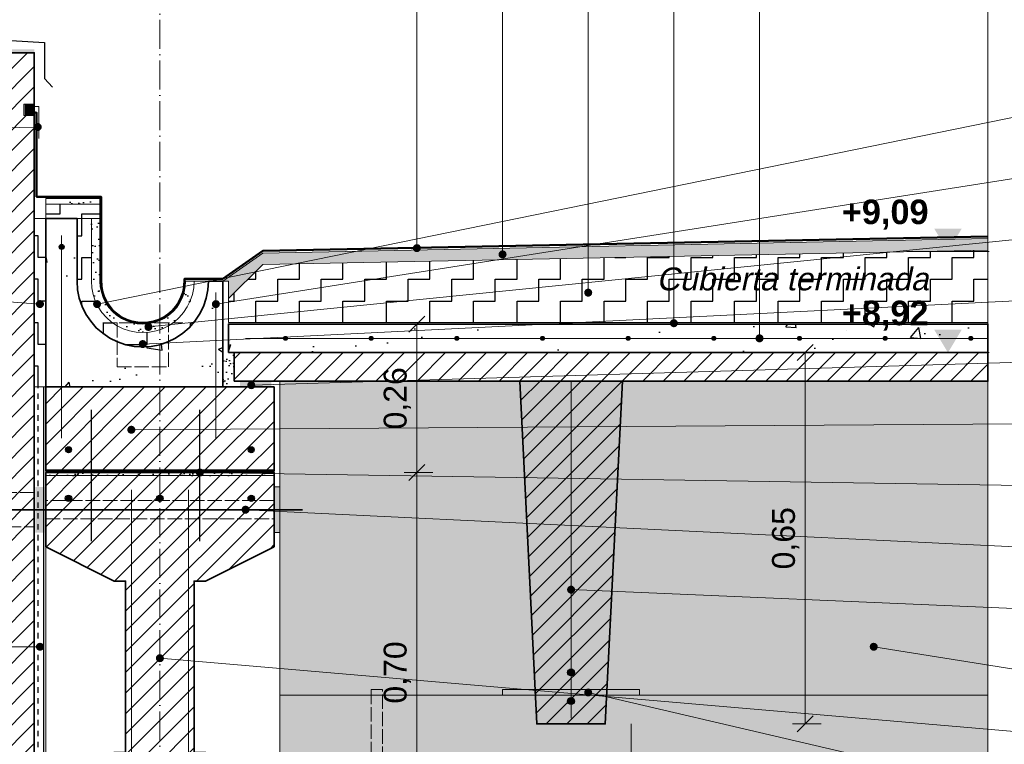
# Model space of a CAD drawing. Header units: millimetres. Extents: x 6 to 4194, y 6 to 5934.
# Tile 4 of 6: x 1530 to 3254, y 3529 to 4798. Entities that reach past the tile are written whole.
import ezdxf
from ezdxf.enums import TextEntityAlignment as Align

# ---------------------------------------------------------------- set-up
doc = ezdxf.new("R2010")
doc.units = ezdxf.units.MM
doc.header["$LTSCALE"] = 20
doc.linetypes.add('DASHDOT', pattern=[3.556, 2.54, -0.508, 0, -0.508])
doc.linetypes.add('DASHED', pattern=[1.524, 1.27, -0.254])
for name, color, linetype in [('A-ACERO', 250, 'Continuous'), ('A-AISLACION-EPS', 50, 'Continuous'), ('A-AISLACION-LANA', 40, 'Continuous'), ('A-ARMADURAS', 14, 'Continuous'), ('A-BARRERAS-MEMBRANAS', 7, 'Continuous'), ('A-CONTORNOS', 7, 'Continuous'), ('A-GROUT', 251, 'Continuous'), ('A-HORMIGON-INSITU', 33, 'Continuous'), ('A-HORMIGON-PREMOLDEADO', 8, 'Continuous'), ('A-MORTERO-CARPETAS', 252, 'Continuous'), ('A-NEOPRENO-SELLADORES', 7, 'Continuous'), ('A-PROYECCION-OCULTO', 8, 'DASHED'), ('A-VISTA', 8, 'Continuous'), ('X-COTAS', 3, 'Continuous'), ('X-EJES', 1, 'DASHDOT'), ('X-NIVELES', 7, 'Continuous'), ('X-REFERENCIAS', 1, 'Continuous'), ('X-TEXTOS', 7, 'Continuous')]:
    doc.layers.add(name, color=color, linetype=linetype)
doc.styles.add('ARIAL', font='arial.ttf')
doc.styles.add('ARIAL-B', font='arialbd.ttf')

msp = doc.modelspace()

# ---------------------------------------------------------------- hatches: boundary and pattern name
at = {"layer": 'A-ACERO', "true_color": 0x888888}
h = msp.add_hatch(color=252, dxfattribs=at)
h.dxf.hatch_style = 1
h.paths.add_polyline_path([(1355, 4740), (1555, 4740), (1555, 4746), (1355, 4746)])
at = {"layer": 'A-ACERO', "true_color": 0x3b3b3b}
h = msp.add_hatch(color=250, dxfattribs=at)
h.dxf.hatch_style = 1
h.paths.add_polyline_path([(1975, 3900), (1985, 3900), (1985, 3980), (1975, 3980)])
at = {"layer": 'A-AISLACION-EPS'}
h = msp.add_hatch(dxfattribs=at)
h.set_pattern_fill('ZIGZAG', color=256, scale=6)
h.paths.add_polyline_path([(1575, 4450), (1670, 4450), (1670, 4475), (1575, 4475)])
h = msp.add_hatch(dxfattribs=at)
h.set_pattern_fill('ZIGZAG', color=256, scale=6, angle=90)
h.paths.add_polyline_path([(1555, 4155), (1575, 4155), (1575, 4450), (1555, 4450)])
h = msp.add_hatch(dxfattribs=at)
h.set_pattern_fill('ZIGZAG', color=256, scale=6)
h.paths.add_polyline_path([(1860, 4340), (1859, 4325), (1856.1, 4310.2), (1851.2, 4296), (1844.6, 4282.5), (1836.2, 4270), (1826.3, 4258.7), (1815, 4248.8), (1802.5, 4240.4), (1789, 4233.8), (1774.8, 4228.9), (1760, 4226), (1745, 4225), (1730, 4226), (1715.2, 4228.9), (1701, 4233.8), (1687.5, 4240.4), (1675, 4248.8), (1663.7, 4258.7), (1653.8, 4270), (1645.4, 4282.5), (1638.8, 4296), (1633.9, 4310.2), (1631, 4325), (1630, 4340), (1630, 4450), (1655, 4450), (1655, 4340), (1655.8, 4328.3), (1658.1, 4316.7), (1661.9, 4305.6), (1667.1, 4295), (1673.6, 4285.2), (1681.4, 4276.4), (1690.2, 4268.6), (1700, 4262.1), (1710.6, 4256.9), (1721.7, 4253.1), (1733.3, 4250.8), (1745, 4250), (1756.7, 4250.8), (1768.3, 4253.1), (1779.4, 4256.9), (1790, 4262.1), (1799.8, 4268.6), (1808.6, 4276.4), (1816.4, 4285.2), (1822.9, 4295), (1828.1, 4305.6), (1831.9, 4316.7), (1834.2, 4328.3), (1835, 4340)])
h = msp.add_hatch(dxfattribs=at)
h.set_pattern_fill('ZIGZAG', color=256, scale=6)
h.paths.add_polyline_path([(1895, 4268), (3225, 4268), (3225, 4394.6), (1955, 4369.2), (1895, 4310)])
at = {"layer": 'A-AISLACION-LANA'}
h = msp.add_hatch(dxfattribs=at)
h.set_pattern_fill('INSUL', color=256, scale=3, angle=90)
h.paths.add_polyline_path([(1555, 3305), (1575, 3305), (1575, 4155), (1555, 4155)])
at = {"layer": 'A-ARMADURAS'}
h = msp.add_hatch(color=256, dxfattribs=at)
h.dxf.hatch_style = 1
h.paths.add_polyline_path([(1607.4, 4400), (1607.2, 4401.4), (1606.6, 4402.6), (1605.6, 4403.6), (1604.4, 4404.2), (1603, 4404.4), (1601.6, 4404.2), (1600.4, 4403.6), (1599.4, 4402.6), (1598.8, 4401.4), (1598.6, 4400), (1598.8, 4398.6), (1599.4, 4397.4), (1600.4, 4396.4), (1601.6, 4395.8), (1603, 4395.6), (1604.4, 4395.8), (1605.6, 4396.4), (1606.6, 4397.4), (1607.2, 4398.6)])
h = msp.add_hatch(color=256, dxfattribs=at)
h.dxf.hatch_style = 1
h.paths.add_polyline_path([(1877.4, 4300), (1877.2, 4301.4), (1876.6, 4302.6), (1875.6, 4303.6), (1874.4, 4304.2), (1873, 4304.4), (1871.6, 4304.2), (1870.4, 4303.6), (1869.4, 4302.6), (1868.8, 4301.4), (1868.6, 4300), (1868.8, 4298.6), (1869.4, 4297.4), (1870.4, 4296.4), (1871.6, 4295.8), (1873, 4295.6), (1874.4, 4295.8), (1875.6, 4296.4), (1876.6, 4297.4), (1877.2, 4298.6)])
h = msp.add_hatch(color=256, dxfattribs=at)
h.dxf.hatch_style = 1
h.paths.add_polyline_path([(1998.4, 4240), (1998.2, 4241.1), (1997.8, 4242), (1997, 4242.8), (1996.1, 4243.2), (1995, 4243.4), (1993.9, 4243.2), (1993, 4242.8), (1992.2, 4242), (1991.8, 4241.1), (1991.6, 4240), (1991.8, 4238.9), (1992.2, 4238), (1993, 4237.2), (1993.9, 4236.8), (1995, 4236.6), (1996.1, 4236.8), (1997, 4237.2), (1997.8, 4238), (1998.2, 4238.9)])
h = msp.add_hatch(color=256, dxfattribs=at)
h.dxf.hatch_style = 1
h.paths.add_polyline_path([(2148.4, 4240), (2148.2, 4241.1), (2147.8, 4242), (2147, 4242.8), (2146.1, 4243.2), (2145, 4243.4), (2143.9, 4243.2), (2143, 4242.8), (2142.2, 4242), (2141.8, 4241.1), (2141.6, 4240), (2141.8, 4238.9), (2142.2, 4238), (2143, 4237.2), (2143.9, 4236.8), (2145, 4236.6), (2146.1, 4236.8), (2147, 4237.2), (2147.8, 4238), (2148.2, 4238.9)])
h = msp.add_hatch(color=256, dxfattribs=at)
h.dxf.hatch_style = 1
h.paths.add_polyline_path([(2298.4, 4240), (2298.2, 4241.1), (2297.8, 4242), (2297, 4242.8), (2296.1, 4243.2), (2295, 4243.4), (2293.9, 4243.2), (2293, 4242.8), (2292.2, 4242), (2291.8, 4241.1), (2291.6, 4240), (2291.8, 4238.9), (2292.2, 4238), (2293, 4237.2), (2293.9, 4236.8), (2295, 4236.6), (2296.1, 4236.8), (2297, 4237.2), (2297.8, 4238), (2298.2, 4238.9)])
h = msp.add_hatch(color=256, dxfattribs=at)
h.dxf.hatch_style = 1
h.paths.add_polyline_path([(2448.4, 4240), (2448.2, 4241.1), (2447.8, 4242), (2447, 4242.8), (2446.1, 4243.2), (2445, 4243.4), (2443.9, 4243.2), (2443, 4242.8), (2442.2, 4242), (2441.8, 4241.1), (2441.6, 4240), (2441.8, 4238.9), (2442.2, 4238), (2443, 4237.2), (2443.9, 4236.8), (2445, 4236.6), (2446.1, 4236.8), (2447, 4237.2), (2447.8, 4238), (2448.2, 4238.9)])
h = msp.add_hatch(color=256, dxfattribs=at)
h.dxf.hatch_style = 1
h.paths.add_polyline_path([(2598.4, 4240), (2598.2, 4241.1), (2597.8, 4242), (2597, 4242.8), (2596.1, 4243.2), (2595, 4243.4), (2593.9, 4243.2), (2593, 4242.8), (2592.2, 4242), (2591.8, 4241.1), (2591.6, 4240), (2591.8, 4238.9), (2592.2, 4238), (2593, 4237.2), (2593.9, 4236.8), (2595, 4236.6), (2596.1, 4236.8), (2597, 4237.2), (2597.8, 4238), (2598.2, 4238.9)])
h = msp.add_hatch(color=256, dxfattribs=at)
h.dxf.hatch_style = 1
h.paths.add_polyline_path([(2748.4, 4240), (2748.2, 4241.1), (2747.8, 4242), (2747, 4242.8), (2746.1, 4243.2), (2745, 4243.4), (2743.9, 4243.2), (2743, 4242.8), (2742.2, 4242), (2741.8, 4241.1), (2741.6, 4240), (2741.8, 4238.9), (2742.2, 4238), (2743, 4237.2), (2743.9, 4236.8), (2745, 4236.6), (2746.1, 4236.8), (2747, 4237.2), (2747.8, 4238), (2748.2, 4238.9)])
h = msp.add_hatch(color=256, dxfattribs=at)
h.dxf.hatch_style = 1
h.paths.add_polyline_path([(2898.4, 4240), (2898.2, 4241.1), (2897.8, 4242), (2897, 4242.8), (2896.1, 4243.2), (2895, 4243.4), (2893.9, 4243.2), (2893, 4242.8), (2892.2, 4242), (2891.8, 4241.1), (2891.6, 4240), (2891.8, 4238.9), (2892.2, 4238), (2893, 4237.2), (2893.9, 4236.8), (2895, 4236.6), (2896.1, 4236.8), (2897, 4237.2), (2897.8, 4238), (2898.2, 4238.9)])
h = msp.add_hatch(color=256, dxfattribs=at)
h.dxf.hatch_style = 1
h.paths.add_polyline_path([(3048.4, 4240), (3048.2, 4241.1), (3047.8, 4242), (3047, 4242.8), (3046.1, 4243.2), (3045, 4243.4), (3043.9, 4243.2), (3043, 4242.8), (3042.2, 4242), (3041.8, 4241.1), (3041.6, 4240), (3041.8, 4238.9), (3042.2, 4238), (3043, 4237.2), (3043.9, 4236.8), (3045, 4236.6), (3046.1, 4236.8), (3047, 4237.2), (3047.8, 4238), (3048.2, 4238.9)])
h = msp.add_hatch(color=256, dxfattribs=at)
h.dxf.hatch_style = 1
h.paths.add_polyline_path([(3198.4, 4240), (3198.2, 4241.1), (3197.8, 4242), (3197, 4242.8), (3196.1, 4243.2), (3195, 4243.4), (3193.9, 4243.2), (3193, 4242.8), (3192.2, 4242), (3191.8, 4241.1), (3191.6, 4240), (3191.8, 4238.9), (3192.2, 4238), (3193, 4237.2), (3193.9, 4236.8), (3195, 4236.6), (3196.1, 4236.8), (3197, 4237.2), (3197.8, 4238), (3198.2, 4238.9)])
h = msp.add_hatch(color=256, dxfattribs=at)
h.dxf.hatch_style = 1
h.paths.add_polyline_path([(1620.2, 4045), (1619.9, 4046.6), (1619.2, 4048.1), (1618.1, 4049.2), (1616.6, 4049.9), (1615, 4050.2), (1613.4, 4049.9), (1611.9, 4049.2), (1610.8, 4048.1), (1610.1, 4046.6), (1609.8, 4045), (1610.1, 4043.4), (1610.8, 4041.9), (1611.9, 4040.8), (1613.4, 4040.1), (1615, 4039.8), (1616.6, 4040.1), (1618.1, 4040.8), (1619.2, 4041.9), (1619.9, 4043.4)])
h = msp.add_hatch(color=256, dxfattribs=at)
h.dxf.hatch_style = 1
h.paths.add_polyline_path([(1940.2, 4045), (1939.9, 4046.6), (1939.2, 4048.1), (1938.1, 4049.2), (1936.6, 4049.9), (1935, 4050.2), (1933.4, 4049.9), (1931.9, 4049.2), (1930.8, 4048.1), (1930.1, 4046.6), (1929.8, 4045), (1930.1, 4043.4), (1930.8, 4041.9), (1931.9, 4040.8), (1933.4, 4040.1), (1935, 4039.8), (1936.6, 4040.1), (1938.1, 4040.8), (1939.2, 4041.9), (1939.9, 4043.4)])
h = msp.add_hatch(color=256, dxfattribs=at)
h.dxf.hatch_style = 1
h.paths.add_polyline_path([(1620.6, 3960), (1620.3, 3961.7), (1619.5, 3963.3), (1618.3, 3964.5), (1616.7, 3965.3), (1615, 3965.6), (1613.3, 3965.3), (1611.7, 3964.5), (1610.5, 3963.3), (1609.7, 3961.7), (1609.4, 3960), (1609.7, 3958.3), (1610.5, 3956.7), (1611.7, 3955.5), (1613.3, 3954.7), (1615, 3954.4), (1616.7, 3954.7), (1618.3, 3955.5), (1619.5, 3956.7), (1620.3, 3958.3)])
h = msp.add_hatch(color=256, dxfattribs=at)
h.dxf.hatch_style = 1
h.paths.add_polyline_path([(1780.6, 3960), (1780.3, 3961.7), (1779.5, 3963.3), (1778.3, 3964.5), (1776.7, 3965.3), (1775, 3965.6), (1773.3, 3965.3), (1771.7, 3964.5), (1770.5, 3963.3), (1769.7, 3961.7), (1769.4, 3960), (1769.7, 3958.3), (1770.5, 3956.7), (1771.7, 3955.5), (1773.3, 3954.7), (1775, 3954.4), (1776.7, 3954.7), (1778.3, 3955.5), (1779.5, 3956.7), (1780.3, 3958.3)])
h = msp.add_hatch(color=256, dxfattribs=at)
h.dxf.hatch_style = 1
h.paths.add_polyline_path([(1940.6, 3960), (1940.3, 3961.7), (1939.5, 3963.3), (1938.3, 3964.5), (1936.7, 3965.3), (1935, 3965.6), (1933.3, 3965.3), (1931.7, 3964.5), (1930.5, 3963.3), (1929.7, 3961.7), (1929.4, 3960), (1929.7, 3958.3), (1930.5, 3956.7), (1931.7, 3955.5), (1933.3, 3954.7), (1935, 3954.4), (1936.7, 3954.7), (1938.3, 3955.5), (1939.5, 3956.7), (1940.3, 3958.3)])
h = msp.add_hatch(color=256, dxfattribs=at)
h.dxf.hatch_style = 1
h.paths.add_polyline_path([(2501, 3655), (2500.7, 3656.9), (2499.9, 3658.5), (2498.5, 3659.9), (2496.9, 3660.7), (2495, 3661), (2493.1, 3660.7), (2491.5, 3659.9), (2490.1, 3658.5), (2489.3, 3656.9), (2489, 3655), (2489.3, 3653.1), (2490.1, 3651.5), (2491.5, 3650.1), (2493.1, 3649.3), (2495, 3649), (2496.9, 3649.3), (2498.5, 3650.1), (2499.9, 3651.5), (2500.7, 3653.1)])
h = msp.add_hatch(color=256, dxfattribs=at)
h.dxf.hatch_style = 1
h.paths.add_polyline_path([(2501, 3605), (2500.7, 3606.9), (2499.9, 3608.5), (2498.5, 3609.9), (2496.9, 3610.7), (2495, 3611), (2493.1, 3610.7), (2491.5, 3609.9), (2490.1, 3608.5), (2489.3, 3606.9), (2489, 3605), (2489.3, 3603.1), (2490.1, 3601.5), (2491.5, 3600.1), (2493.1, 3599.3), (2495, 3599), (2496.9, 3599.3), (2498.5, 3600.1), (2499.9, 3601.5), (2500.7, 3603.1)])
at = {"layer": 'A-BARRERAS-MEMBRANAS', "true_color": 0x000000}
h = msp.add_hatch(color=18, dxfattribs=at)
h.dxf.hatch_style = 1
h.paths.add_polyline_path([(1895, 4265), (3225, 4265), (3225, 4268), (1895, 4268)])
at = {"layer": 'A-GROUT'}
h = msp.add_hatch(dxfattribs=at)
h.set_pattern_fill('AR-SAND', color=256, scale=0.4)
h.paths.add_polyline_path([(1885, 4155), (1905, 4155), (1905, 4215), (1885, 4215)])
h = msp.add_hatch(dxfattribs=at)
h.set_pattern_fill('AR-SAND', color=256, scale=0.4)
h.paths.add_polyline_path([(1575, 4000), (1975, 4000), (1975, 4010), (1575, 4010)])
at = {"layer": 'A-HORMIGON-INSITU'}
h = msp.add_hatch(dxfattribs=at)
h.set_pattern_fill('AR-CONC', color=256, scale=1.2)
h.paths.add_polyline_path([(1575, 4155), (1885, 4155), (1885, 4340), (1860, 4340), (1859, 4325), (1856.1, 4310.2), (1851.2, 4296), (1844.6, 4282.5), (1836.2, 4270), (1826.3, 4258.7), (1815, 4248.8), (1802.5, 4240.4), (1789, 4233.8), (1774.8, 4228.9), (1760, 4226), (1745, 4225), (1730, 4226), (1715.2, 4228.9), (1701, 4233.8), (1687.5, 4240.4), (1675, 4248.8), (1663.7, 4258.7), (1653.8, 4270), (1645.4, 4282.5), (1638.8, 4296), (1633.9, 4310.2), (1631, 4325), (1630, 4340), (1630, 4450), (1575, 4450)])
h = msp.add_hatch(dxfattribs=at)
h.set_pattern_fill('AR-CONC', color=256, scale=1.2)
h.paths.add_polyline_path([(1895, 4215), (3225, 4215), (3225, 4265), (1895, 4265)])
at = {"layer": 'A-HORMIGON-PREMOLDEADO'}
h = msp.add_hatch(dxfattribs=at)
h.set_pattern_fill('ANSI31', color=256, scale=8)
h.paths.add_polyline_path([(1355, 2740), (1555, 2740), (1555, 4740), (1355, 4740)])
h = msp.add_hatch(dxfattribs=at)
h.set_pattern_fill('ANSI31', color=256, scale=8)
h.paths.add_polyline_path([(1905, 4165), (3225, 4165), (3225, 4215), (1905, 4215)])
h = msp.add_hatch(dxfattribs=at)
h.set_pattern_fill('ANSI31', color=256, scale=8)
h.paths.add_polyline_path([(2405, 4165), (2585, 4165), (2555, 3565), (2435, 3565)])
h = msp.add_hatch(dxfattribs=at)
h.set_pattern_fill('ANSI31', color=256, scale=8)
h.paths.add_polyline_path([(1575, 4008), (1975, 4008), (1975, 4155), (1575, 4155)])
h = msp.add_hatch(dxfattribs=at)
h.set_pattern_fill('ANSI31', color=256, scale=8)
h.paths.add_polyline_path([(1575, 3305), (1975, 3305), (1975, 3455), (1855, 3515), (1835, 3515), (1835, 3815), (1855, 3815), (1975, 3875), (1975, 4005), (1575, 4005), (1575, 3875), (1695, 3815), (1715, 3815), (1715, 3515), (1695, 3515), (1575, 3455)])
at = {"layer": 'A-MORTERO-CARPETAS'}
h = msp.add_hatch(dxfattribs=at)
h.set_pattern_fill('AR-SAND', color=256, scale=0.6)
h.paths.add_polyline_path([(1575, 4475), (1670, 4475), (1670, 4485), (1575, 4485)])
h = msp.add_hatch(dxfattribs=at)
h.set_pattern_fill('AR-SAND', color=256, scale=0.6)
h.paths.add_polyline_path([(1835, 4340), (1834.2, 4328.3), (1831.9, 4316.7), (1828.1, 4305.6), (1822.9, 4295), (1816.4, 4285.2), (1808.6, 4276.4), (1799.8, 4268.6), (1790, 4262.1), (1779.4, 4256.9), (1768.3, 4253.1), (1756.7, 4250.8), (1745, 4250), (1733.3, 4250.8), (1721.7, 4253.1), (1710.6, 4256.9), (1700, 4262.1), (1690.2, 4268.6), (1681.4, 4276.4), (1673.6, 4285.2), (1667.1, 4295), (1661.9, 4305.6), (1658.1, 4316.7), (1655.8, 4328.3), (1655, 4340), (1655, 4450), (1670, 4450), (1670, 4340), (1670.6, 4330.2), (1672.6, 4320.6), (1675.7, 4311.3), (1680, 4302.5), (1685.5, 4294.3), (1692, 4287), (1699.3, 4280.5), (1707.5, 4275), (1716.3, 4270.7), (1725.6, 4267.6), (1735.2, 4265.6), (1745, 4265), (1754.8, 4265.6), (1764.4, 4267.6), (1773.7, 4270.7), (1782.5, 4275), (1790.7, 4280.5), (1798, 4287), (1804.5, 4294.3), (1810, 4302.5), (1814.3, 4311.3), (1817.4, 4320.6), (1819.4, 4330.2), (1820, 4340)])
h = msp.add_hatch(dxfattribs=at)
h.set_pattern_fill('AR-SAND', color=256, scale=0.6)
h.paths.add_polyline_path([(1895, 4310), (1955, 4369.2), (3225, 4394.6), (3225, 4414.6), (1955, 4389.2), (1885, 4340), (1895, 4340)])
at = {"layer": 'A-NEOPRENO-SELLADORES', "true_color": 0x222222}
h = msp.add_hatch(color=250, dxfattribs=at)
h.dxf.hatch_style = 1
h.paths.add_polyline_path([(1538, 4631), (1554, 4631), (1554, 4649), (1538, 4649)])
at = {"layer": 'A-NEOPRENO-SELLADORES', "true_color": 0x111111}
h = msp.add_hatch(color=250, dxfattribs=at)
h.dxf.hatch_style = 1
h.paths.add_polyline_path([(1915, 4155), (1970, 4155), (1970, 4165), (1915, 4165)])
h = msp.add_hatch(color=250, dxfattribs=at)
h.dxf.hatch_style = 1
h.paths.add_polyline_path([(1557, 3900), (1573, 3900), (1573, 3980), (1557, 3980)])
at = {"layer": 'A-NEOPRENO-SELLADORES', "true_color": 0x222222}
h = msp.add_hatch(color=250, dxfattribs=at)
h.dxf.hatch_style = 1
h.paths.add_polyline_path([(1985, 3924), (2007, 3924), (2007, 3956), (1985, 3956)])
at = {"layer": 'A-NEOPRENO-SELLADORES', "true_color": 0x111111}
h = msp.add_hatch(color=250, dxfattribs=at)
h.dxf.hatch_style = 1
h.paths.add_polyline_path([(2375, 3615), (2615, 3615), (2615, 3625), (2375, 3625)])
at = {"layer": 'A-VISTA', "true_color": 0xe9ebed}
h = msp.add_hatch(color=7, dxfattribs=at)
h.dxf.hatch_style = 1
h.paths.add_polyline_path([(1985, 3465), (3225, 3465), (3225, 4165), (1985, 4165)])
at = {"layer": 'X-NIVELES'}
h = msp.add_hatch(color=7, dxfattribs=at)
h.dxf.hatch_style = 1
h.paths.add_polyline_path([(3155, 4392), (3131, 4432), (3179, 4432)])
h = msp.add_hatch(color=7, dxfattribs=at)
h.dxf.hatch_style = 1
h.paths.add_polyline_path([(3155, 4215), (3131, 4255), (3179, 4255)])
at = {"layer": 'X-REFERENCIAS'}
h = msp.add_hatch(color=7, dxfattribs=at)
h.dxf.hatch_style = 1
h.paths.add_polyline_path([(1568, 4610), (1567.7, 4612.2), (1566.7, 4614.1), (1565.1, 4615.7), (1563.2, 4616.7), (1561, 4617), (1558.8, 4616.7), (1556.9, 4615.7), (1555.3, 4614.1), (1554.3, 4612.2), (1554, 4610), (1554.3, 4607.8), (1555.3, 4605.9), (1556.9, 4604.3), (1558.8, 4603.3), (1561, 4603), (1563.2, 4603.3), (1565.1, 4604.3), (1566.7, 4605.9), (1567.7, 4607.8)])
h = msp.add_hatch(color=7, dxfattribs=at)
h.dxf.hatch_style = 1
h.paths.add_polyline_path([(2232, 4398), (2231.7, 4400.2), (2230.7, 4402.1), (2229.1, 4403.7), (2227.2, 4404.7), (2225, 4405), (2222.8, 4404.7), (2220.9, 4403.7), (2219.3, 4402.1), (2218.3, 4400.2), (2218, 4398), (2218.3, 4395.8), (2219.3, 4393.9), (2220.9, 4392.3), (2222.8, 4391.3), (2225, 4391), (2227.2, 4391.3), (2229.1, 4392.3), (2230.7, 4393.9), (2231.7, 4395.8)])
h = msp.add_hatch(color=7, dxfattribs=at)
h.dxf.hatch_style = 1
h.paths.add_polyline_path([(2382, 4387), (2381.7, 4389.2), (2380.7, 4391.1), (2379.1, 4392.7), (2377.2, 4393.7), (2375, 4394), (2372.8, 4393.7), (2370.9, 4392.7), (2369.3, 4391.1), (2368.3, 4389.2), (2368, 4387), (2368.3, 4384.8), (2369.3, 4382.9), (2370.9, 4381.3), (2372.8, 4380.3), (2375, 4380), (2377.2, 4380.3), (2379.1, 4381.3), (2380.7, 4382.9), (2381.7, 4384.8)])
h = msp.add_hatch(color=7, dxfattribs=at)
h.dxf.hatch_style = 1
h.paths.add_polyline_path([(2532, 4320), (2531.7, 4322.2), (2530.7, 4324.1), (2529.1, 4325.7), (2527.2, 4326.7), (2525, 4327), (2522.8, 4326.7), (2520.9, 4325.7), (2519.3, 4324.1), (2518.3, 4322.2), (2518, 4320), (2518.3, 4317.8), (2519.3, 4315.9), (2520.9, 4314.3), (2522.8, 4313.3), (2525, 4313), (2527.2, 4313.3), (2529.1, 4314.3), (2530.7, 4315.9), (2531.7, 4317.8)])
h = msp.add_hatch(color=7, dxfattribs=at)
h.dxf.hatch_style = 1
h.paths.add_polyline_path([(1572, 4300), (1571.7, 4302.2), (1570.7, 4304.1), (1569.1, 4305.7), (1567.2, 4306.7), (1565, 4307), (1562.8, 4306.7), (1560.9, 4305.7), (1559.3, 4304.1), (1558.3, 4302.2), (1558, 4300), (1558.3, 4297.8), (1559.3, 4295.9), (1560.9, 4294.3), (1562.8, 4293.3), (1565, 4293), (1567.2, 4293.3), (1569.1, 4294.3), (1570.7, 4295.9), (1571.7, 4297.8)])
h = msp.add_hatch(color=7, dxfattribs=at)
h.dxf.hatch_style = 1
h.paths.add_polyline_path([(1672, 4300), (1671.7, 4302.2), (1670.7, 4304.1), (1669.1, 4305.7), (1667.2, 4306.7), (1665, 4307), (1662.8, 4306.7), (1660.9, 4305.7), (1659.3, 4304.1), (1658.3, 4302.2), (1658, 4300), (1658.3, 4297.8), (1659.3, 4295.9), (1660.9, 4294.3), (1662.8, 4293.3), (1665, 4293), (1667.2, 4293.3), (1669.1, 4294.3), (1670.7, 4295.9), (1671.7, 4297.8)])
h = msp.add_hatch(color=7, dxfattribs=at)
h.dxf.hatch_style = 1
h.paths.add_polyline_path([(1880, 4300), (1879.7, 4302.2), (1878.7, 4304.1), (1877.1, 4305.7), (1875.2, 4306.7), (1873, 4307), (1870.8, 4306.7), (1868.9, 4305.7), (1867.3, 4304.1), (1866.3, 4302.2), (1866, 4300), (1866.3, 4297.8), (1867.3, 4295.9), (1868.9, 4294.3), (1870.8, 4293.3), (1873, 4293), (1875.2, 4293.3), (1877.1, 4294.3), (1878.7, 4295.9), (1879.7, 4297.8)])
h = msp.add_hatch(color=7, dxfattribs=at)
h.dxf.hatch_style = 1
h.paths.add_polyline_path([(1762, 4260), (1761.7, 4262.2), (1760.7, 4264.1), (1759.1, 4265.7), (1757.2, 4266.7), (1755, 4267), (1752.8, 4266.7), (1750.9, 4265.7), (1749.3, 4264.1), (1748.3, 4262.2), (1748, 4260), (1748.3, 4257.8), (1749.3, 4255.9), (1750.9, 4254.3), (1752.8, 4253.3), (1755, 4253), (1757.2, 4253.3), (1759.1, 4254.3), (1760.7, 4255.9), (1761.7, 4257.8)])
h = msp.add_hatch(color=7, dxfattribs=at)
h.dxf.hatch_style = 1
h.paths.add_polyline_path([(2682, 4266.5), (2681.7, 4268.7), (2680.7, 4270.6), (2679.1, 4272.2), (2677.2, 4273.2), (2675, 4273.5), (2672.8, 4273.2), (2670.9, 4272.2), (2669.3, 4270.6), (2668.3, 4268.7), (2668, 4266.5), (2668.3, 4264.3), (2669.3, 4262.4), (2670.9, 4260.8), (2672.8, 4259.8), (2675, 4259.5), (2677.2, 4259.8), (2679.1, 4260.8), (2680.7, 4262.4), (2681.7, 4264.3)])
h = msp.add_hatch(color=7, dxfattribs=at)
h.dxf.hatch_style = 1
h.paths.add_polyline_path([(2832, 4240), (2831.7, 4242.2), (2830.7, 4244.1), (2829.1, 4245.7), (2827.2, 4246.7), (2825, 4247), (2822.8, 4246.7), (2820.9, 4245.7), (2819.3, 4244.1), (2818.3, 4242.2), (2818, 4240), (2818.3, 4237.8), (2819.3, 4235.9), (2820.9, 4234.3), (2822.8, 4233.3), (2825, 4233), (2827.2, 4233.3), (2829.1, 4234.3), (2830.7, 4235.9), (2831.7, 4237.8)])
h = msp.add_hatch(color=7, dxfattribs=at)
h.dxf.hatch_style = 1
h.paths.add_polyline_path([(1752, 4230), (1751.7, 4232.2), (1750.7, 4234.1), (1749.1, 4235.7), (1747.2, 4236.7), (1745, 4237), (1742.8, 4236.7), (1740.9, 4235.7), (1739.3, 4234.1), (1738.3, 4232.2), (1738, 4230), (1738.3, 4227.8), (1739.3, 4225.9), (1740.9, 4224.3), (1742.8, 4223.3), (1745, 4223), (1747.2, 4223.3), (1749.1, 4224.3), (1750.7, 4225.9), (1751.7, 4227.8)])
h = msp.add_hatch(color=7, dxfattribs=at)
h.dxf.hatch_style = 1
h.paths.add_polyline_path([(1942, 4158), (1941.7, 4160.2), (1940.7, 4162.1), (1939.1, 4163.7), (1937.2, 4164.7), (1935, 4165), (1932.8, 4164.7), (1930.9, 4163.7), (1929.3, 4162.1), (1928.3, 4160.2), (1928, 4158), (1928.3, 4155.8), (1929.3, 4153.9), (1930.9, 4152.3), (1932.8, 4151.3), (1935, 4151), (1937.2, 4151.3), (1939.1, 4152.3), (1940.7, 4153.9), (1941.7, 4155.8)])
h = msp.add_hatch(color=7, dxfattribs=at)
h.dxf.hatch_style = 1
h.paths.add_polyline_path([(1732, 4080), (1731.7, 4082.2), (1730.7, 4084.1), (1729.1, 4085.7), (1727.2, 4086.7), (1725, 4087), (1722.8, 4086.7), (1720.9, 4085.7), (1719.3, 4084.1), (1718.3, 4082.2), (1718, 4080), (1718.3, 4077.8), (1719.3, 4075.9), (1720.9, 4074.3), (1722.8, 4073.3), (1725, 4073), (1727.2, 4073.3), (1729.1, 4074.3), (1730.7, 4075.9), (1731.7, 4077.8)])
h = msp.add_hatch(color=7, dxfattribs=at)
h.dxf.hatch_style = 1
h.paths.add_polyline_path([(1852, 4005), (1851.7, 4007.2), (1850.7, 4009.1), (1849.1, 4010.7), (1847.2, 4011.7), (1845, 4012), (1842.8, 4011.7), (1840.9, 4010.7), (1839.3, 4009.1), (1838.3, 4007.2), (1838, 4005), (1838.3, 4002.8), (1839.3, 4000.9), (1840.9, 3999.3), (1842.8, 3998.3), (1845, 3998), (1847.2, 3998.3), (1849.1, 3999.3), (1850.7, 4000.9), (1851.7, 4002.8)])
h = msp.add_hatch(color=7, dxfattribs=at)
h.dxf.hatch_style = 1
h.paths.add_polyline_path([(1932, 3940), (1931.7, 3942.2), (1930.7, 3944.1), (1929.1, 3945.7), (1927.2, 3946.7), (1925, 3947), (1922.8, 3946.7), (1920.9, 3945.7), (1919.3, 3944.1), (1918.3, 3942.2), (1918, 3940), (1918.3, 3937.8), (1919.3, 3935.9), (1920.9, 3934.3), (1922.8, 3933.3), (1925, 3933), (1927.2, 3933.3), (1929.1, 3934.3), (1930.7, 3935.9), (1931.7, 3937.8)])
h = msp.add_hatch(color=7, dxfattribs=at)
h.dxf.hatch_style = 1
h.paths.add_polyline_path([(2502, 3800), (2501.7, 3802.2), (2500.7, 3804.1), (2499.1, 3805.7), (2497.2, 3806.7), (2495, 3807), (2492.8, 3806.7), (2490.9, 3805.7), (2489.3, 3804.1), (2488.3, 3802.2), (2488, 3800), (2488.3, 3797.8), (2489.3, 3795.9), (2490.9, 3794.3), (2492.8, 3793.3), (2495, 3793), (2497.2, 3793.3), (2499.1, 3794.3), (2500.7, 3795.9), (2501.7, 3797.8)])
h = msp.add_hatch(color=7, dxfattribs=at)
h.dxf.hatch_style = 1
h.paths.add_polyline_path([(1572, 3700), (1571.7, 3702.2), (1570.7, 3704.1), (1569.1, 3705.7), (1567.2, 3706.7), (1565, 3707), (1562.8, 3706.7), (1560.9, 3705.7), (1559.3, 3704.1), (1558.3, 3702.2), (1558, 3700), (1558.3, 3697.8), (1559.3, 3695.9), (1560.9, 3694.3), (1562.8, 3693.3), (1565, 3693), (1567.2, 3693.3), (1569.1, 3694.3), (1570.7, 3695.9), (1571.7, 3697.8)])
h = msp.add_hatch(color=7, dxfattribs=at)
h.dxf.hatch_style = 1
h.paths.add_polyline_path([(3032, 3700), (3031.7, 3702.2), (3030.7, 3704.1), (3029.1, 3705.7), (3027.2, 3706.7), (3025, 3707), (3022.8, 3706.7), (3020.9, 3705.7), (3019.3, 3704.1), (3018.3, 3702.2), (3018, 3700), (3018.3, 3697.8), (3019.3, 3695.9), (3020.9, 3694.3), (3022.8, 3693.3), (3025, 3693), (3027.2, 3693.3), (3029.1, 3694.3), (3030.7, 3695.9), (3031.7, 3697.8)])
h = msp.add_hatch(color=7, dxfattribs=at)
h.dxf.hatch_style = 1
h.paths.add_polyline_path([(1782, 3680), (1781.7, 3682.2), (1780.7, 3684.1), (1779.1, 3685.7), (1777.2, 3686.7), (1775, 3687), (1772.8, 3686.7), (1770.9, 3685.7), (1769.3, 3684.1), (1768.3, 3682.2), (1768, 3680), (1768.3, 3677.8), (1769.3, 3675.9), (1770.9, 3674.3), (1772.8, 3673.3), (1775, 3673), (1777.2, 3673.3), (1779.1, 3674.3), (1780.7, 3675.9), (1781.7, 3677.8)])
h = msp.add_hatch(color=7, dxfattribs=at)
h.dxf.hatch_style = 1
h.paths.add_polyline_path([(2532, 3620), (2531.7, 3622.2), (2530.7, 3624.1), (2529.1, 3625.7), (2527.2, 3626.7), (2525, 3627), (2522.8, 3626.7), (2520.9, 3625.7), (2519.3, 3624.1), (2518.3, 3622.2), (2518, 3620), (2518.3, 3617.8), (2519.3, 3615.9), (2520.9, 3614.3), (2522.8, 3613.3), (2525, 3613), (2527.2, 3613.3), (2529.1, 3614.3), (2530.7, 3615.9), (2531.7, 3617.8)])

# ---------------------------------------------------------------- linework, layer by layer
at = {"layer": 'A-ARMADURAS', "lineweight": 18}
for points in [[(1603, 4065), (1603, 4420)], [(1873, 4065), (1873, 4320)]]:
    msp.add_lwpolyline(points, dxfattribs=at)
at = {"layer": 'A-ARMADURAS', "lineweight": 13}
for points in [[(1925, 4240), (3225, 4240)], [(2495, 3575), (2495, 4165)], [(1725, 3335), (1725, 3975)], [(1825, 3335), (1825, 3975)]]:
    msp.add_lwpolyline(points, dxfattribs=at)
at = {"layer": 'A-ARMADURAS', "lineweight": 25}
for points in [[(1655, 3885), (1655, 4115)], [(1845, 3885), (1845, 4115)]]:
    msp.add_lwpolyline(points, dxfattribs=at)
at = {"layer": 'A-ARMADURAS'}
for centre, radius in [((1603, 4400), 4.4), ((1873, 4300), 4.4), ((1995, 4240), 3.4), ((2145, 4240), 3.4), ((2295, 4240), 3.4), ((2445, 4240), 3.4), ((2595, 4240), 3.4), ((2745, 4240), 3.4), ((2895, 4240), 3.4), ((3045, 4240), 3.4), ((3195, 4240), 3.4), ((1615, 4045), 5.2), ((1935, 4045), 5.2), ((1615, 3960), 5.6), ((1775, 3960), 5.6), ((1935, 3960), 5.6), ((2495, 3655), 6), ((2495, 3605), 6)]:
    msp.add_circle(centre, radius, dxfattribs=at)
at = {"layer": 'A-CONTORNOS', "lineweight": 30}
msp.add_lwpolyline([(1323, 4675), (1337, 4690), (1337, 4772), (1573, 4758), (1573, 4695), (1587, 4680)], dxfattribs=at)
at = {"layer": 'A-CONTORNOS', "lineweight": 35}
for points in [[(1355, 2740), (1555, 2740), (1555, 4740), (1355, 4740)], [(1575, 4155), (1885, 4155), (1885, 4340), (1860, 4340), (1859, 4325), (1856.1, 4310.2), (1851.2, 4296), (1844.6, 4282.5), (1836.2, 4270), (1826.3, 4258.7), (1815, 4248.8), (1802.5, 4240.4), (1789, 4233.8), (1774.8, 4228.9), (1760, 4226), (1745, 4225), (1730, 4226), (1715.2, 4228.9), (1701, 4233.8), (1687.5, 4240.4), (1675, 4248.8), (1663.7, 4258.7), (1653.8, 4270), (1645.4, 4282.5), (1638.8, 4296), (1633.9, 4310.2), (1631, 4325), (1630, 4340), (1630, 4450), (1575, 4450)], [(1895, 4215), (3225, 4215), (3225, 4265), (1895, 4265)], [(1905, 4165), (3225, 4165), (3225, 4215), (1905, 4215)], [(2405, 4165), (2585, 4165), (2555, 3565), (2435, 3565)], [(1575, 4008), (1975, 4008), (1975, 4155), (1575, 4155)], [(1575, 3305), (1975, 3305), (1975, 3455), (1855, 3515), (1835, 3515), (1835, 3815), (1855, 3815), (1975, 3875), (1975, 4005), (1575, 4005), (1575, 3875), (1695, 3815), (1715, 3815), (1715, 3515), (1695, 3515), (1575, 3455)]]:
    msp.add_lwpolyline(points, close=True, dxfattribs=at)
at = {"layer": 'A-CONTORNOS', "lineweight": 13}
for points in [[(1537, 4630), (1555, 4630), (1555, 4650), (1537, 4650)], [(1575, 4475), (1670, 4475), (1670, 4485), (1575, 4485)], [(1575, 4450), (1670, 4450), (1670, 4475), (1575, 4475)], [(1555, 4155), (1575, 4155), (1575, 4450), (1555, 4450)], [(1860, 4340), (1859, 4325), (1856.1, 4310.2), (1851.2, 4296), (1844.6, 4282.5), (1836.2, 4270), (1826.3, 4258.7), (1815, 4248.8), (1802.5, 4240.4), (1789, 4233.8), (1774.8, 4228.9), (1760, 4226), (1745, 4225), (1730, 4226), (1715.2, 4228.9), (1701, 4233.8), (1687.5, 4240.4), (1675, 4248.8), (1663.7, 4258.7), (1653.8, 4270), (1645.4, 4282.5), (1638.8, 4296), (1633.9, 4310.2), (1631, 4325), (1630, 4340), (1630, 4450), (1655, 4450), (1655, 4340), (1655.8, 4328.3), (1658.1, 4316.7), (1661.9, 4305.6), (1667.1, 4295), (1673.6, 4285.2), (1681.4, 4276.4), (1690.2, 4268.6), (1700, 4262.1), (1710.6, 4256.9), (1721.7, 4253.1), (1733.3, 4250.8), (1745, 4250), (1756.7, 4250.8), (1768.3, 4253.1), (1779.4, 4256.9), (1790, 4262.1), (1799.8, 4268.6), (1808.6, 4276.4), (1816.4, 4285.2), (1822.9, 4295), (1828.1, 4305.6), (1831.9, 4316.7), (1834.2, 4328.3), (1835, 4340)], [(1835, 4340), (1834.2, 4328.3), (1831.9, 4316.7), (1828.1, 4305.6), (1822.9, 4295), (1816.4, 4285.2), (1808.6, 4276.4), (1799.8, 4268.6), (1790, 4262.1), (1779.4, 4256.9), (1768.3, 4253.1), (1756.7, 4250.8), (1745, 4250), (1733.3, 4250.8), (1721.7, 4253.1), (1710.6, 4256.9), (1700, 4262.1), (1690.2, 4268.6), (1681.4, 4276.4), (1673.6, 4285.2), (1667.1, 4295), (1661.9, 4305.6), (1658.1, 4316.7), (1655.8, 4328.3), (1655, 4340), (1655, 4450), (1670, 4450), (1670, 4340), (1670.6, 4330.2), (1672.6, 4320.6), (1675.7, 4311.3), (1680, 4302.5), (1685.5, 4294.3), (1692, 4287), (1699.3, 4280.5), (1707.5, 4275), (1716.3, 4270.7), (1725.6, 4267.6), (1735.2, 4265.6), (1745, 4265), (1754.8, 4265.6), (1764.4, 4267.6), (1773.7, 4270.7), (1782.5, 4275), (1790.7, 4280.5), (1798, 4287), (1804.5, 4294.3), (1810, 4302.5), (1814.3, 4311.3), (1817.4, 4320.6), (1819.4, 4330.2), (1820, 4340)], [(1575, 4000), (1975, 4000), (1975, 4010), (1575, 4010)], [(1975, 3900), (1985, 3900), (1985, 3980), (1975, 3980)]]:
    msp.add_lwpolyline(points, close=True, dxfattribs=at)
at = {"layer": 'A-CONTORNOS', "lineweight": 18}
msp.add_lwpolyline([(1539, 4646), (1563, 4646), (1563, 4590)], dxfattribs=at)
at = {"layer": 'A-CONTORNOS', "lineweight": 50}
msp.add_lwpolyline([(3225, 4418.6), (1955, 4393.2), (1885, 4344), (1818, 4344), (1817.4, 4330.5), (1815.5, 4321.1), (1812.4, 4312.1), (1808.2, 4303.5), (1802.9, 4295.6), (1796.6, 4288.4), (1789.4, 4282.1), (1781.5, 4276.8), (1772.9, 4272.6), (1763.9, 4269.5), (1754.5, 4267.6), (1745, 4267), (1735.5, 4267.6), (1726.1, 4269.5), (1717.1, 4272.6), (1708.5, 4276.8), (1700.6, 4282.1), (1693.4, 4288.4), (1687.1, 4295.6), (1681.8, 4303.5), (1677.6, 4312.1), (1674.5, 4321.1), (1672.6, 4330.5), (1672, 4344), (1672, 4488), (1559, 4488), (1559, 4635), (1539, 4640)], dxfattribs=at)
at = {"layer": 'A-CONTORNOS', "lineweight": 18}
for points in [[(1895, 4310), (1955, 4369.2), (3225, 4394.6), (3225, 4414.6), (1955, 4389.2), (1885, 4340), (1895, 4340)], [(1895, 4268), (3225, 4268), (3225, 4394.6), (1955, 4369.2), (1895, 4310)], [(1555, 3305), (1575, 3305), (1575, 4155), (1555, 4155)]]:
    msp.add_lwpolyline(points, close=True, dxfattribs=at)
at = {"layer": 'A-CONTORNOS', "lineweight": 35}
msp.add_lwpolyline([(1365, 3940), (2025, 3940)], dxfattribs=at)
at = {"layer": 'A-CONTORNOS', "lineweight": 13}
for points in [[(1985, 3615), (3225, 3615)], [(2600, 2847), (2600, 3565)]]:
    msp.add_lwpolyline(points, dxfattribs=at)
at = {"layer": 'A-PROYECCION-OCULTO', "lineweight": 13}
msp.add_lwpolyline([(1675, 4267), (1815, 4267)], dxfattribs=at)
for points in [[(1700, 4190), (1790, 4190), (1790, 4267), (1700, 4267)], [(1385, 3910), (1555, 3910), (1555, 3970), (1385, 3970)], [(1575, 3924), (1975, 3924), (1975, 3956), (1575, 3956)], [(2145, 3195), (2165, 3195), (2165, 3625), (2145, 3625)]]:
    msp.add_lwpolyline(points, close=True, dxfattribs=at)
at = {"layer": 'A-VISTA', "lineweight": 13}
for points in [[(1985, 3465), (3225, 3465), (3225, 4165), (1985, 4165)], [(2375, 3615), (2615, 3615), (2615, 3625), (2375, 3625)]]:
    msp.add_lwpolyline(points, close=True, dxfattribs=at)
at = {"layer": 'X-COTAS', "lineweight": 25}
for points in [[(2211, 4251), (2239, 4279)], [(2891, 4201), (2919, 4229)], [(2211, 3991), (2239, 4019)], [(2211, 3991), (2239, 4019)], [(2891, 3551), (2919, 3579)]]:
    msp.add_lwpolyline(points, dxfattribs=at)
at = {"layer": 'X-COTAS', "lineweight": 13}
for points in [[(2203, 4265), (2253, 4265)], [(2225, 4005), (2225, 4265)], [(2883, 4215), (2933, 4215)], [(2905, 3565), (2905, 4215)], [(2203, 4005), (2253, 4005)], [(2203, 4005), (2253, 4005)], [(2225, 3305), (2225, 4005)], [(2883, 3565), (2933, 3565)]]:
    msp.add_lwpolyline(points, dxfattribs=at)
at = {"layer": 'X-EJES', "color": 12, "lineweight": 13, "true_color": 0xcc0000}
msp.add_lwpolyline([(1775, 4940), (1775, 2740)], dxfattribs=at)
at = {"layer": 'X-NIVELES', "lineweight": 13}
for points in [[(3083, 4392), (3227, 4392)], [(3083, 4215), (3227, 4215)]]:
    msp.add_lwpolyline(points, dxfattribs=at)
at = {"layer": 'X-REFERENCIAS', "lineweight": 13}
for points in [[(2225, 4398), (2225, 5003)], [(2375, 4387), (2375, 5003)], [(2525, 4320), (2525, 5003)], [(2675, 4266.5), (2675, 5003)], [(2825, 4240), (2825, 5003)], [(1665, 4300), (3285, 4630.4), (3358, 4630.4)], [(1561, 4610), (915, 4598), (842, 4598)], [(1873, 4300), (3285, 4522.4), (3358, 4522.4)], [(1755, 4260), (3285, 4414.4), (3358, 4414.4)], [(1565, 4300), (915, 4349), (842, 4349)], [(1745, 4230), (3285, 4306.4), (3358, 4306.4)], [(1935, 4158), (3285, 4198.4), (3358, 4198.4)], [(1725, 4080), (3285, 4090.4), (3358, 4090.4)], [(1845, 4005), (3285, 3982.4), (3358, 3982.4)], [(1925, 3940), (3285, 3874.4), (3358, 3874.4)], [(2495, 3800), (3285, 3766.4), (3358, 3766.4)], [(1565, 3700), (915, 3700), (842, 3700)], [(3025, 3700), (3285, 3658.4), (3358, 3658.4)], [(1775, 3680), (3285, 3550.4), (3358, 3550.4)], [(2525, 3620), (3285, 3442.4), (3358, 3442.4)]]:
    msp.add_lwpolyline(points, dxfattribs=at)
at = {"layer": 'X-TEXTOS', "lineweight": 13}
msp.add_lwpolyline([(975, 4860), (3225, 4860), (3225, 2740), (975, 2740)], close=True, dxfattribs=at)

# ---------------------------------------------------------------- texts
at = {"layer": 'X-COTAS', "style": 'ARIAL'}
for s, p in [('0,26', (2207, 4135)), ('0,65', (2887, 3890)), ('0,70', (2207, 3655))]:
    msp.add_text(s, height=40.1, rotation=90, dxfattribs=at).set_placement(p, align=Align.CENTER)
at = {"layer": 'X-NIVELES', "style": 'ARIAL-B'}
for s, p in [('+9,09', (3121, 4440)), ('+8,92', (3121, 4263))]:
    msp.add_text(s, height=42.96, dxfattribs=at).set_placement(p, align=Align.RIGHT)
at = {"layer": 'X-NIVELES', "style": 'ARIAL', "oblique": 12}
msp.add_text('Cubierta terminada', height=40.096, dxfattribs=at).set_placement((3121, 4324), align=Align.RIGHT)

doc.saveas('drawing.dxf')
